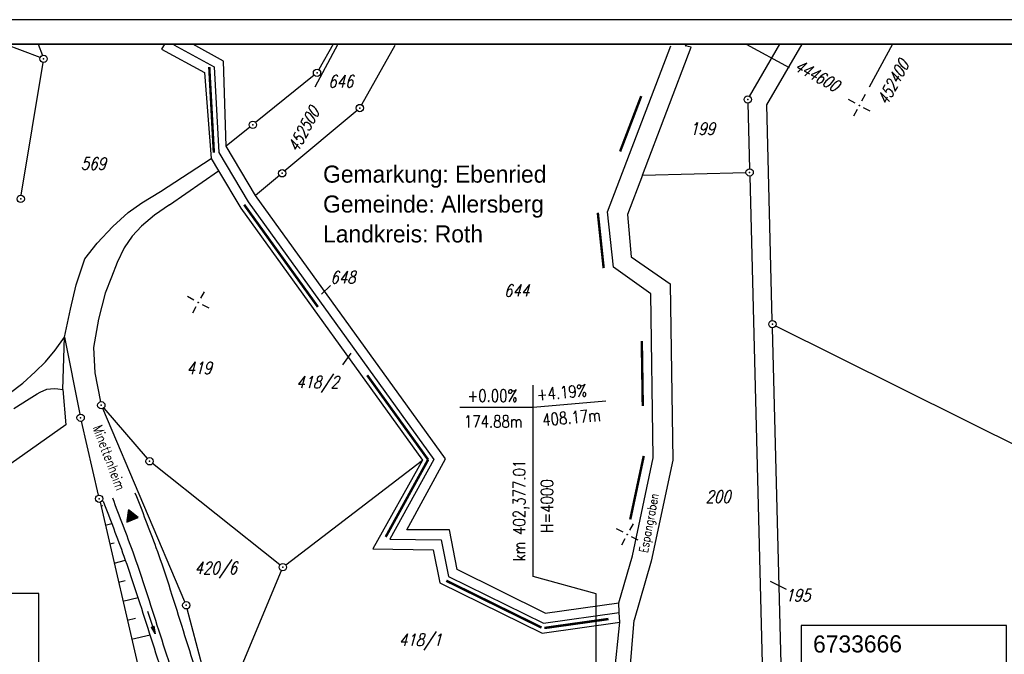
# Model space of a CAD drawing. Extents: x 0 to 1135, y 0 to 420.
# Tile 31 of 81: x 381 to 583, y 290 to 420. Entities that reach past the tile are written whole.
import ezdxf

# ---------------------------------------------------------------- set-up
doc = ezdxf.new("R2010")
doc.units = 0
doc.header["$LTSCALE"] = 2
doc.header["$MEASUREMENT"] = 0
for name, pattern in [('AUSGEZOGEN', [0]), ('GEMARKBAB', [3.7, 2, -0.5, 0.1, -0.5, 0.1, -0.5]), ('GEMEINDE', [3.5, 2, -0.5, 0.5, -0.5])]:
    doc.linetypes.add(name, pattern=pattern)
doc.layers.get('0').update_dxf_attribs({"color": 8, "linetype": 'AUSGEZOGEN'})
for name, color, linetype in [('BOESCHG', 8, 'AUSGEZOGEN'), ('BW-SCHRIFT', 8, 'AUSGEZOGEN'), ('FLSTNR', 8, 'AUSGEZOGEN'), ('GEMARKGRZ', 8, 'GEMARKBAB'), ('GEMEINGRZ', 8, 'GEMEINDE'), ('GRENZL', 8, 'AUSGEZOGEN'), ('GRENZP', 8, 'AUSGEZOGEN'), ('MULDE', 8, 'AUSGEZOGEN'), ('NETZ', 250, 'AUSGEZOGEN'), ('NZ', 8, 'AUSGEZOGEN'), ('PFEILTOP', 8, 'AUSGEZOGEN'), ('RAHMEN', 250, 'AUSGEZOGEN'), ('SCHRIFT', 8, 'AUSGEZOGEN'), ('STRASSE', 8, 'AUSGEZOGEN')]:
    doc.layers.add(name, color=color, linetype=linetype)
doc.styles.add('ROMANS', font='romans.shx', dxfattribs={"width": 0.8})
doc.styles.add('UNIR-H', font='unir_h.shx', dxfattribs={"width": 0.8})
doc.styles.add('UNIR-O', font='unir_o.shx')

# ---------------------------------------------------------------- blocks, each defined once
blk = doc.blocks.new('IKR')
at = {"color": 0}
for p, q in [((0, 1), (0, 2.5)), ((-2.5, 0), (-1, 0)), ((1, 0), (2.5, 0)), ((0, -2.5), (0, -1))]:
    blk.add_line(p, q, dxfattribs=at)
blk.add_circle((0, 0), 0.05, dxfattribs=at)
blk.add_point((0, 0), dxfattribs=at)
blk = doc.blocks.new('RPFEIL')
at = {"color": 0}
for p, q in [((0, 0), (-1.25, -2.17)), ((-1.15, -2.17), (-1.15, -1.99)), ((-1.05, -2.17), (-1.05, -1.82)), ((-0.95, -2.17), (-0.95, -1.65)), ((-0.85, -2.17), (-0.85, -1.47)), ((-0.75, -2.17), (-0.75, -1.3)), ((-0.65, -2.17), (-0.65, -1.13)), ((-0.55, -2.17), (-0.55, -0.95)), ((-0.45, -2.17), (-0.45, -0.78)), ((-0.35, -2.17), (-0.35, -0.61)), ((-0.25, -2.17), (-0.25, -0.43)), ((-0.15, -2.17), (-0.15, -0.26)), ((-0.05, -2.17), (-0.05, -0.09)), ((1.25, -2.17), (0, 0)), ((0.05, -2.17), (0.05, -0.09)), ((0.15, -2.17), (0.15, -0.26)), ((0.25, -2.17), (0.25, -0.43)), ((0.35, -2.17), (0.35, -0.61)), ((0.45, -2.17), (0.45, -0.78)), ((0.55, -2.17), (0.55, -0.95)), ((0.65, -2.17), (0.65, -1.13)), ((0.75, -2.17), (0.75, -1.3)), ((0.85, -2.17), (0.85, -1.47)), ((0.95, -2.17), (0.95, -1.65)), ((1.05, -2.17), (1.05, -1.82)), ((1.15, -2.17), (1.15, -1.99)), ((-1.25, -2.17), (1.25, -2.17))]:
    blk.add_line(p, q, dxfattribs=at)
blk = doc.blocks.new('GST')
at = {"color": 0}
blk.add_circle((0, 0), 0.75, dxfattribs=at)
blk.add_point((0, 0), dxfattribs=at)
blk = doc.blocks.new('PFEIL2')
at = {"color": 0}
for p, q in [((0.88, 0), (-2.4, -0.01)), ((0.88, -0.27), (0.88, 0.28)), ((0.88, 0.28), (2.43, 0.01)), ((0.91, 0.27), (0.88, 0.26)), ((0.97, 0.26), (0.88, 0.25)), ((1.02, 0.25), (0.88, 0.23)), ((1.07, 0.24), (0.88, 0.21)), ((1.13, 0.23), (0.88, 0.19)), ((1.18, 0.22), (0.88, 0.17)), ((1.24, 0.21), (0.88, 0.15)), ((1.29, 0.21), (0.88, 0.14)), ((1.34, 0.2), (0.88, 0.12)), ((1.4, 0.19), (0.88, 0.1)), ((1.45, 0.18), (0.88, 0.08)), ((1.51, 0.17), (0.88, 0.06)), ((1.56, 0.16), (0.88, 0.04)), ((1.61, 0.15), (0.88, 0.02)), ((1.67, 0.14), (0.88, 0.01)), ((1.72, 0.13), (0.88, -0.01)), ((1.78, 0.12), (0.88, -0.03)), ((1.83, 0.11), (0.88, -0.05)), ((1.88, 0.1), (0.88, -0.07)), ((1.94, 0.09), (0.88, -0.09)), ((2.05, 0.08), (0.88, -0.12)), ((1.99, 0.08), (0.88, -0.11)), ((2.1, 0.07), (0.88, -0.14)), ((2.15, 0.06), (0.88, -0.16)), ((2.21, 0.05), (0.88, -0.18)), ((2.26, 0.04), (0.88, -0.2)), ((2.32, 0.03), (0.88, -0.22)), ((2.37, 0.02), (0.88, -0.23)), ((2.42, 0.01), (0.88, -0.25)), ((2.43, 0.01), (0.88, -0.27))]:
    blk.add_line(p, q, dxfattribs=at)

msp = doc.modelspace()

# ---------------------------------------------------------------- linework, layer by layer
at = {"layer": 'BOESCHG'}
for p, q in [((397.89, 320.31), (398.31, 320.41)), ((398.79, 316.41), (400.17, 316.73)), ((399.7, 312.52), (400.64, 312.73)), ((400.6, 308.62), (402.96, 309.17)), ((401.5, 304.72), (402.89, 305.04)), ((402.4, 300.82), (405.53, 301.55)), ((403.3, 296.93), (405.03, 297.33)), ((404.2, 293.03), (407.99, 293.91))]:
    msp.add_line(p, q, dxfattribs=at)
at = {"layer": 'BW-SCHRIFT'}
for points in [[(333.05, 265.3), (385.21, 265.3), (385.21, 302.39), (333.05, 302.39)], [(541.44, 258.69), (583.6, 258.69), (583.6, 295.78), (541.44, 295.78)]]:
    msp.add_lwpolyline(points, close=True, dxfattribs=at)
at = {"layer": 'FLSTNR'}
for p, q in [((443.1, 363.74), (444.98, 365.48)), ((449.15, 351.66), (447.44, 349.24))]:
    msp.add_line(p, q, dxfattribs=at)
at = {"layer": 'GEMARKGRZ', "const_width": 0.5}
for points in [[(420.12, 410.29), (421.06, 392.73)], [(427.28, 382.07), (442.39, 361.12)], [(452.5, 347.11), (464.99, 329.8)], [(464.99, 329.8), (456.29, 313.97)], [(468.71, 304.99), (488.24, 295.39)], [(488.82, 295.3), (501.97, 297.14)]]:
    msp.add_lwpolyline(points, dxfattribs=at)
at = {"layer": 'GEMEINGRZ', "const_width": 0.5}
for points in [[(504.35, 392.98), (508.68, 404.33)], [(500.98, 369.07), (499.78, 380.42)], [(509, 340.81), (508.8, 354.14)], [(506.43, 317.56), (509.2, 330.57)]]:
    msp.add_lwpolyline(points, dxfattribs=at)
at = {"layer": 'GRENZL'}
for p, q in [((385.46, 412.25), (378.22, 415)), ((385.06, 415), (385.9, 412.69)), ((410.93, 415), (410.32, 413.97)), ((410.32, 413.97), (419.17, 409.18)), ((412.96, 415), (412.87, 414.85)), ((412.87, 414.85), (421.12, 410.35)), ((423.05, 411.51), (416.75, 415)), ((445.5, 415), (442.58, 409.76)), ((458.15, 414.69), (451.36, 402.54)), ((501.77, 380.63), (514.76, 414.64)), ((508.93, 388.14), (518.92, 414.34)), ((517.72, 414.65), (517.96, 414.85)), ((518.92, 414.34), (517.72, 414.65)), ((530.9, 404.27), (537.13, 415)), ((534.42, 402.56), (541.66, 415)), ((381.59, 384), (386.04, 411.24)), ((421.12, 410.35), (422.06, 392.79)), ((423.62, 394.05), (423.05, 411.51)), ((419.17, 409.18), (420.5, 391.53)), ((441.63, 408.63), (429.63, 398.91)), ((530.54, 402.88), (530.89, 389.45)), ((535.55, 358.32), (534.42, 402.56)), ((450.42, 401.41), (435.64, 388.99)), ((428.47, 397.97), (423.61, 394.05)), ((429.62, 383.93), (423.61, 394.05)), ((422.06, 392.79), (428.09, 382.65)), ((410.14, 384.76), (420.51, 391.53)), ((420.51, 391.53), (421.99, 389.05)), ((412, 382.08), (421.99, 389.05)), ((421.99, 389.05), (426.56, 381.37)), ((434.5, 388.03), (429.62, 383.93)), ((508.93, 388.14), (505.84, 380.06)), ((508.93, 388.14), (530.16, 388.68)), ((530.92, 387.95), (534.34, 254.74)), ((406.27, 382.45), (410.14, 384.76)), ((468.52, 329.99), (429.62, 383.93)), ((403.47, 380.49), (406.27, 382.45)), ((412, 382.08), (408.9, 379.91)), ((428.09, 382.65), (466.17, 329.87)), ((400.32, 377.62), (403.47, 380.49)), ((408.9, 379.91), (406.22, 377.65)), ((426.56, 381.37), (463.81, 329.73)), ((502.97, 369.28), (501.77, 380.63)), ((505.84, 380.06), (506.64, 371.4)), ((397.11, 374.2), (400.32, 377.62)), ((406.22, 377.65), (404.3, 375.59)), ((404.3, 375.59), (402.7, 373.22)), ((394.62, 370.95), (397.11, 374.2)), ((402.7, 373.22), (401.21, 370.25)), ((392.81, 365.62), (394.62, 370.95)), ((401.21, 370.25), (400.11, 367.21)), ((506.64, 371.4), (514.62, 365.82)), ((510.66, 363.77), (502.97, 369.28)), ((391.69, 360.64), (392.81, 365.62)), ((400.11, 367.21), (398.81, 363.92)), ((514.62, 365.82), (515.16, 329.72)), ((398.81, 363.92), (397.42, 358.58)), ((511.16, 330.15), (510.66, 363.77)), ((390.41, 354.93), (391.69, 360.64)), ((397.42, 358.58), (396.38, 352.82)), ((538.2, 254.74), (535.59, 356.82)), ((536.24, 357.24), (668.71, 291.26)), ((388.56, 352.24), (390.41, 354.93)), ((390.09, 344.22), (390.41, 354.93)), ((390.41, 354.93), (393.6, 339.14)), ((386.57, 349.86), (388.56, 352.24)), ((396.38, 352.82), (396.64, 347.59)), ((384.4, 347.78), (386.57, 349.86)), ((381.88, 345.49), (384.4, 347.78)), ((396.64, 347.59), (397.84, 341.69)), ((379.09, 343.38), (381.88, 345.49)), ((383.2, 342.31), (384.81, 343.28)), ((384.81, 343.28), (385.46, 343.67)), ((385.46, 343.67), (386.84, 344.23)), ((386.84, 344.23), (388.33, 344.41)), ((388.33, 344.41), (389.08, 344.33)), ((389.08, 344.33), (390.09, 344.22)), ((390.09, 344.22), (390.74, 336.94)), ((380.08, 340.29), (383.2, 342.31)), ((415.12, 300.64), (398.28, 340.27)), ((398.48, 340.39), (407.4, 330.04)), ((397.38, 322.53), (393.92, 337.67)), ((390.74, 336.94), (366.99, 320.17)), ((435.8, 308.23), (463.81, 329.73)), ((463.81, 329.73), (453.67, 311.53)), ((466.17, 329.87), (457.16, 313.49)), ((460.66, 315.44), (468.52, 329.99)), ((506.87, 310.06), (511.16, 330.15)), ((515.16, 329.72), (510.74, 309)), ((434.61, 308.24), (408.48, 329)), ((397.72, 321.07), (406.65, 282.48)), ((469.34, 315.4), (460.66, 315.44)), ((470.92, 307.26), (469.34, 315.4)), ((457.16, 313.49), (467.68, 313.37)), ((467.68, 313.37), (469.15, 305.88)), ((453.67, 311.53), (466.04, 311.35)), ((466.04, 311.35), (467.39, 304.53)), ((504.12, 300.48), (506.87, 310.06)), ((510.74, 309), (507.25, 296.87)), ((423.39, 279.5), (434.91, 307.08)), ((488.97, 298.35), (470.92, 307.26)), ((469.15, 305.88), (488.68, 296.29)), ((535.14, 304.92), (538.4, 303.25)), ((467.39, 304.53), (488.36, 294.22)), ((419.38, 284.84), (415.6, 299.23)), ((488.97, 298.35), (504.12, 300.48)), ((504.19, 298.46), (504.12, 300.48)), ((488.68, 296.29), (504.19, 298.46)), ((503.92, 257.88), (507.25, 296.87)), ((504.28, 296.46), (504.19, 298.46)), ((488.36, 294.22), (504.28, 296.46)), ((500.45, 258.34), (504.28, 296.46))]:
    msp.add_line(p, q, dxfattribs=at)
at = {"layer": 'MULDE'}
msp.add_lwpolyline([(413.31, 246.13, 0.001173), (413.22, 249.03, -0.002523), (413.12, 252.33, -0.004863), (413.02, 259.67, 0.004329), (412.91, 267.84, 0.026277), (412.2, 277.51, 0.032316), (410.71, 285.18, 0.012786), (410.15, 287.12, 0.001599), (404.96, 303.32, 0.008912), (402.68, 309.96, 0.005255), (398.45, 321.2, 0.005255)], format="xyb", dxfattribs=at)
at = {"layer": 'NETZ'}
for p, q in [((446.5, 414.98), (441.74, 406.18)), ((530.21, 414.98), (539, 410.22)), ((560.19, 414.98), (555.43, 406.18))]:
    msp.add_line(p, q, dxfattribs=at)
at = {"layer": 'NZ'}
for p, q in [((486.51, 305.86), (486.51, 345.11)), ((486.51, 340.58), (501.45, 341.89)), ((471.51, 340.58), (486.51, 340.58)), ((499.46, 302.32), (486.51, 305.86)), ((499.46, 220.37), (499.46, 302.32))]:
    msp.add_line(p, q, dxfattribs=at)
at = {"layer": 'RAHMEN'}
msp.add_line((1135, 420), (0, 420), dxfattribs=at)
at = {"layer": 'RAHMEN', "const_width": 0.35}
msp.add_lwpolyline([(25, 5), (1130, 5), (1130, 415), (25, 415), (25, 5)], dxfattribs=at)
at = {"layer": 'STRASSE'}
msp.add_lwpolyline([(415.35, 243.82, 0.015695), (415.35, 244.57, 0.001827), (415.22, 249.09, -0.002523), (415.12, 252.37, -0.004863), (415.02, 259.68, 0.004329), (414.91, 267.88, 0.026277), (414.18, 277.77, 0.032316), (412.65, 285.69, 0.012786), (412.06, 287.73, 0.001599), (406.86, 303.93, 0.008912), (404.56, 310.65, 0.005255), (400.32, 321.92)], format="xyb", dxfattribs=at)
at = {"layer": 'STRASSE', "flags": 128}
msp.add_lwpolyline([(420.84, 239.5, 0.000817), (420.51, 248.25, 0.001635), (420.33, 252.62, 0.000156), (419.74, 265.34, 0.000675), (419.6, 268.29, 0.01938), (418.67, 278.9, 0.026084), (417.26, 286.69, 0.01761), (416.75, 288.54, 0.001954), (411.54, 305.09, 0.011086), (409.26, 311.71, 0.006474), (404.96, 322.91)], format="xyb", dxfattribs=at)

# ---------------------------------------------------------------- block references
at = {"layer": 'GRENZP'}
for p in [(386.16, 411.98), (442.21, 409.1), (530.52, 403.63), (450.99, 401.89), (429.05, 398.44), (435.07, 388.51), (530.91, 388.7), (381.47, 383.26), (535.57, 357.57), (397.99, 340.96), (393.75, 338.4), (407.89, 329.47), (397.55, 321.8), (435.2, 307.77), (415.41, 299.95)]:
    msp.add_blockref('GST', p, dxfattribs=at)
at = {"layer": 'NETZ', "rotation": 151.5965}
for p in [(553.4, 402.44), (417.87, 362.04), (505.83, 314.47)]:
    msp.add_blockref('IKR', p, dxfattribs=at)
at = {"layer": 'PFEILTOP', "rotation": 288.1559526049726}
msp.add_blockref('PFEIL2', (408.25, 296.41), dxfattribs=at)
at = {"layer": 'SCHRIFT', "rotation": 22.23353334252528}
msp.add_blockref('RPFEIL', (403.57, 319.5), dxfattribs=at)

# ---------------------------------------------------------------- texts
at = {"layer": 'BW-SCHRIFT', "style": 'UNIR-O'}
msp.add_text('6733666', height=3.5, rotation=0.1716, dxfattribs=at).set_placement((543.92, 290.26))
at = {"layer": 'FLSTNR', "style": 'ROMANS', "oblique": 15, "width": 0.8}
for s, p in [('646', (444.51, 406.11)), ('199', (518.64, 396.4)), ('569', (393.78, 389.25)), ('648', (444.95, 365.94)), ('644', (480.55, 363.23)), ('419', (415.47, 347.35)), ('418/2', (437.94, 344.44)), ('200', (521.88, 320.98)), ('420/6', (417.09, 306.36)), ('195', (538.21, 300.75)), ('418/1', (459, 291.62))]:
    msp.add_text(s, height=2.5, dxfattribs=at).set_placement(p)
at = {"layer": 'NETZ', "style": 'ROMANS', "oblique": 16.6, "width": 0.75}
for s, rotation, p in [('444600', 331.5965, (539.88, 409.75)), ('452400', 61.5965, (559.11, 402.3)), ('452500', 61.5965, (438.26, 392.65))]:
    msp.add_text(s, height=2.5, rotation=rotation, dxfattribs=at).set_placement(p)
at = {"layer": 'NZ', "style": 'ROMANS', "width": 0.8}
for s, rotation, p in [('+0.00%%%', 360, (473.04, 341.67)), ('+4.19%%%', 5, (487.36, 341.89)), ('408.17m', 5, (488.5, 336.7)), ('174.88m', 360, (472.32, 336.39)), ('km 402,377.01', 90, (484.92, 308.97)), ('H=4000', 90, (490.61, 314.81))]:
    msp.add_text(s, height=2.5, rotation=rotation, dxfattribs=at).set_placement(p)
at = {"layer": 'SCHRIFT', "style": 'UNIR-H'}
for s, p in [('Gemarkung: Ebenried', (443.46, 386.59)), ('Gemeinde: Allersberg', (443.46, 380.46)), ('Landkreis: Roth', (443.46, 374.34))]:
    msp.add_text(s, height=3.5, dxfattribs=at).set_placement(p)
at = {"layer": 'SCHRIFT', "style": 'ROMANS', "width": 0.8}
for s, height, rotation, p in [('Minettenheim', 2, 290.6521, (396.19, 336.44)), ('Espangraben', 1.8, 79.2721, (509.98, 310.58))]:
    msp.add_text(s, height=height, rotation=rotation, dxfattribs=at).set_placement(p)

doc.saveas('drawing.dxf')
